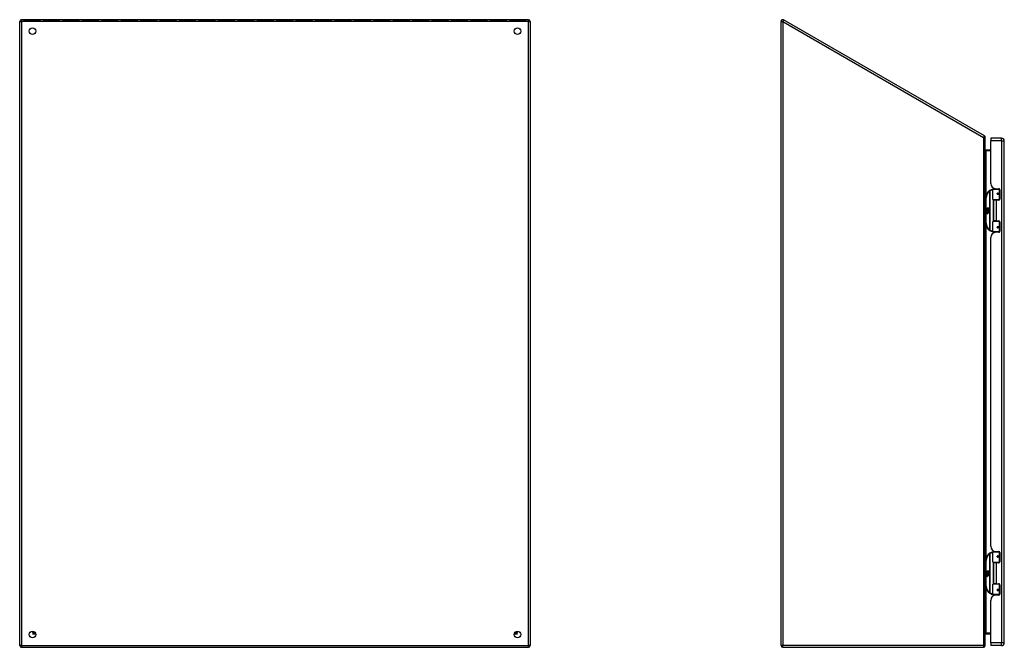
# Model space of a CAD drawing. Header units: inches. Extents: x 12 to 202, y 14 to 131.
# Tile 2 of 10: x 12 to 70, y 55 to 92. Entities that reach past the tile are written whole.
import ezdxf

# ---------------------------------------------------------------- set-up
doc = ezdxf.new("R2010")
doc.units = ezdxf.units.IN
doc.header["$MEASUREMENT"] = 0
doc.layers.add('Visible Edges(ANSI)', color=7, linetype='Continuous', lineweight=25)
doc.layers.add('Visible Tangent Edges(ANSI)', color=7, linetype='Continuous', lineweight=25)

msp = doc.modelspace()

# ---------------------------------------------------------------- linework, layer by layer
at = {"layer": 'Visible Edges(ANSI)'}
for p, q in [((41.97, 92.073), (12.168, 92.073)), ((13.293, 92.06), (12.301, 92.06)), ((12.301, 92.06), (12.301, 92.06)), ((12.301, 92.06), (12.301, 92.06)), ((12.301, 92.06), (13.293, 92.06)), ((13.293, 92.06), (13.293, 92.06)), ((13.293, 92.06), (13.293, 92.06)), ((14.435, 92.06), (13.443, 92.06)), ((13.443, 92.06), (13.443, 92.06)), ((13.443, 92.06), (13.443, 92.06)), ((13.443, 92.06), (14.435, 92.06)), ((14.435, 92.06), (14.435, 92.06)), ((14.435, 92.06), (14.435, 92.06)), ((15.576, 92.06), (14.585, 92.06)), ((14.585, 92.06), (14.585, 92.06)), ((14.585, 92.06), (14.585, 92.06)), ((14.585, 92.06), (15.576, 92.06)), ((15.576, 92.06), (15.576, 92.06)), ((15.576, 92.06), (15.576, 92.06)), ((16.718, 92.06), (15.727, 92.06)), ((15.727, 92.06), (15.727, 92.06)), ((15.727, 92.06), (15.727, 92.06)), ((15.727, 92.06), (16.718, 92.06)), ((16.718, 92.06), (16.718, 92.06)), ((16.718, 92.06), (16.718, 92.06)), ((17.86, 92.06), (16.868, 92.06)), ((16.868, 92.06), (16.868, 92.06)), ((16.868, 92.06), (16.868, 92.06)), ((16.868, 92.06), (17.86, 92.06)), ((17.86, 92.06), (17.86, 92.06)), ((17.86, 92.06), (17.86, 92.06)), ((19.002, 92.06), (18.01, 92.06)), ((18.01, 92.06), (18.01, 92.06)), ((18.01, 92.06), (18.01, 92.06)), ((18.01, 92.06), (19.002, 92.06)), ((19.002, 92.06), (19.002, 92.06)), ((19.002, 92.06), (19.002, 92.06)), ((20.144, 92.06), (19.152, 92.06)), ((19.152, 92.06), (19.152, 92.06)), ((19.152, 92.06), (19.152, 92.06)), ((19.152, 92.06), (20.144, 92.06)), ((20.144, 92.06), (20.144, 92.06)), ((20.144, 92.06), (20.144, 92.06)), ((21.285, 92.06), (20.294, 92.06)), ((20.294, 92.06), (20.294, 92.06)), ((20.294, 92.06), (20.294, 92.06)), ((20.294, 92.06), (21.285, 92.06)), ((21.285, 92.06), (21.285, 92.06)), ((21.285, 92.06), (21.285, 92.06)), ((22.427, 92.06), (21.435, 92.06)), ((21.435, 92.06), (21.435, 92.06)), ((21.435, 92.06), (22.427, 92.06)), ((21.435, 92.05), (21.435, 92.05)), ((22.427, 92.06), (22.427, 92.06)), ((22.427, 92.06), (22.427, 92.06)), ((23.569, 92.06), (22.577, 92.06)), ((22.577, 92.06), (22.577, 92.06)), ((22.577, 92.06), (23.569, 92.06)), ((22.577, 92.05), (22.577, 92.05)), ((23.569, 92.06), (23.569, 92.06)), ((23.569, 92.06), (23.569, 92.06)), ((24.711, 92.06), (23.719, 92.06)), ((23.719, 92.06), (23.719, 92.06)), ((23.719, 92.06), (24.711, 92.06)), ((23.719, 92.05), (23.719, 92.05)), ((24.711, 92.06), (24.711, 92.06)), ((24.711, 92.06), (24.711, 92.06)), ((25.852, 92.06), (24.861, 92.06)), ((24.861, 92.06), (24.861, 92.06)), ((24.861, 92.06), (24.861, 92.06)), ((24.861, 92.06), (25.852, 92.06)), ((25.852, 92.06), (25.852, 92.06)), ((25.852, 92.06), (25.852, 92.06)), ((26.994, 92.06), (26.003, 92.06)), ((26.003, 92.06), (26.003, 92.06)), ((26.003, 92.06), (26.003, 92.06)), ((26.003, 92.06), (26.994, 92.06)), ((26.994, 92.06), (26.994, 92.06)), ((26.994, 92.06), (26.994, 92.06)), ((28.136, 92.06), (27.144, 92.06)), ((27.144, 92.06), (27.144, 92.06)), ((27.144, 92.06), (27.144, 92.06)), ((27.144, 92.06), (28.136, 92.06)), ((28.136, 92.06), (28.136, 92.06)), ((28.136, 92.06), (28.136, 92.06)), ((29.278, 92.06), (28.286, 92.06)), ((28.286, 92.06), (28.286, 92.06)), ((28.286, 92.06), (28.286, 92.06)), ((28.286, 92.06), (29.278, 92.06)), ((29.278, 92.06), (29.278, 92.06)), ((29.278, 92.06), (29.278, 92.06)), ((30.419, 92.06), (29.428, 92.06)), ((29.428, 92.06), (29.428, 92.06)), ((29.428, 92.06), (29.428, 92.06)), ((29.428, 92.06), (30.419, 92.06)), ((30.419, 92.06), (30.419, 92.06)), ((30.419, 92.06), (30.419, 92.06)), ((31.561, 92.06), (30.57, 92.06)), ((30.57, 92.06), (30.57, 92.06)), ((30.57, 92.06), (31.561, 92.06)), ((30.57, 92.05), (30.57, 92.05)), ((31.561, 92.06), (31.561, 92.06)), ((31.561, 92.06), (31.561, 92.06)), ((32.703, 92.06), (31.711, 92.06)), ((31.711, 92.06), (31.711, 92.06)), ((31.711, 92.06), (32.703, 92.06)), ((31.711, 92.05), (31.711, 92.05)), ((32.703, 92.06), (32.703, 92.06)), ((32.703, 92.06), (32.703, 92.06)), ((33.845, 92.06), (32.853, 92.06)), ((32.853, 92.06), (32.853, 92.06)), ((32.853, 92.06), (33.845, 92.06)), ((32.853, 92.05), (32.853, 92.05)), ((33.845, 92.06), (33.845, 92.06)), ((33.845, 92.06), (33.845, 92.06)), ((34.987, 92.06), (33.995, 92.06)), ((33.995, 92.06), (33.995, 92.06)), ((33.995, 92.06), (33.995, 92.06)), ((33.995, 92.06), (34.987, 92.06)), ((34.987, 92.06), (34.987, 92.06)), ((34.987, 92.06), (34.987, 92.06)), ((36.128, 92.06), (35.137, 92.06)), ((35.137, 92.06), (35.137, 92.06)), ((35.137, 92.06), (35.137, 92.06)), ((35.137, 92.06), (36.128, 92.06)), ((36.128, 92.06), (36.128, 92.06)), ((36.128, 92.06), (36.128, 92.06)), ((37.27, 92.06), (36.278, 92.06)), ((36.278, 92.06), (36.278, 92.06)), ((36.278, 92.06), (36.278, 92.06)), ((36.278, 92.06), (37.27, 92.06)), ((37.27, 92.06), (37.27, 92.06)), ((37.27, 92.06), (37.27, 92.06)), ((38.412, 92.06), (37.42, 92.06)), ((37.42, 92.06), (37.42, 92.06)), ((37.42, 92.06), (37.42, 92.06)), ((37.42, 92.06), (38.412, 92.06)), ((38.412, 92.06), (38.412, 92.06)), ((38.412, 92.06), (38.412, 92.06)), ((39.554, 92.06), (38.562, 92.06)), ((38.562, 92.06), (38.562, 92.06)), ((38.562, 92.06), (38.562, 92.06)), ((38.562, 92.06), (39.554, 92.06)), ((39.554, 92.06), (39.554, 92.06)), ((39.554, 92.06), (39.554, 92.06)), ((40.695, 92.06), (39.704, 92.06)), ((39.704, 92.06), (39.704, 92.06)), ((39.704, 92.06), (39.704, 92.06)), ((39.704, 92.06), (40.695, 92.06)), ((40.695, 92.06), (40.695, 92.06)), ((40.695, 92.06), (40.695, 92.06)), ((41.837, 92.06), (40.846, 92.06)), ((40.846, 92.06), (40.846, 92.06)), ((40.846, 92.06), (40.846, 92.06)), ((40.846, 92.06), (41.837, 92.06)), ((41.837, 92.06), (41.837, 92.06)), ((41.837, 92.06), (41.837, 92.06)), ((68.761, 85.246), (56.959, 92.06)), ((12.069, 55.317), (12.069, 91.974)), ((42.069, 91.974), (42.069, 55.317)), ((56.81, 55.317), (56.81, 91.974)), ((68.81, 55.317), (68.81, 85.16)), ((69.13, 85.119), (69.13, 84.958)), ((69.769, 85.119), (69.13, 85.119)), ((69.13, 82.462), (69.13, 84.958)), ((69.93, 55.477), (69.93, 84.958)), ((69.13, 84.419), (68.841, 84.419)), ((42.087, 81.515), (42.087, 82.099)), ((68.84, 81.619), (68.84, 80.119)), ((69.265, 81.515), (69.265, 82.099)), ((69.285, 82.119), (69.615, 82.119)), ((69.39, 82.154), (69.39, 82.119)), ((69.442, 82.15), (69.608, 82.15)), ((69.516, 82.15), (69.516, 82.119)), ((69.532, 81.874), (69.532, 81.872)), ((69.537, 81.873), (69.532, 81.873)), ((69.624, 81.875), (69.537, 81.875)), ((69.537, 81.832), (69.624, 81.832)), ((69.54, 81.873), (69.54, 81.875)), ((69.54, 81.834), (69.541, 81.832)), ((69.66, 82.119), (69.615, 82.119)), ((69.624, 81.875), (69.667, 81.875)), ((69.667, 81.832), (69.624, 81.832)), ((69.658, 82.121), (69.658, 82.119)), ((69.667, 82.091), (69.667, 81.544)), ((42.071, 81.499), (42.069, 81.499)), ((68.928, 81.019), (68.96, 81.019)), ((68.928, 80.922), (68.928, 81.019)), ((68.96, 81.019), (68.96, 80.92)), ((68.965, 81.019), (68.997, 81.019)), ((68.965, 80.92), (68.965, 81.019)), ((68.997, 81.019), (68.997, 80.92)), ((69.001, 80.92), (69.001, 81.019)), ((69.001, 81.019), (69.033, 81.019)), ((69.033, 81.019), (69.033, 80.885)), ((69.619, 81.499), (69.281, 81.499)), ((69.453, 81.485), (69.285, 81.485)), ((69.285, 81.485), (69.285, 80.254)), ((69.357, 81.499), (69.357, 81.485)), ((69.608, 81.485), (69.453, 81.485)), ((69.548, 81.499), (69.548, 81.485)), ((69.619, 81.499), (69.646, 81.499)), ((68.88, 80.947), (68.928, 80.922)), ((68.927, 80.903), (68.88, 80.947)), ((68.895, 80.824), (68.923, 80.799)), ((68.895, 80.808), (68.895, 80.824)), ((68.914, 80.794), (68.895, 80.808)), ((68.895, 80.784), (68.914, 80.792)), ((68.895, 80.768), (68.895, 80.784)), ((68.923, 80.781), (68.895, 80.768)), ((68.895, 80.761), (68.949, 80.751)), ((68.895, 80.748), (68.895, 80.761)), ((68.917, 80.744), (68.895, 80.748)), ((68.895, 80.727), (68.929, 80.721)), ((68.895, 80.714), (68.895, 80.727)), ((68.917, 80.71), (68.895, 80.714)), ((68.895, 80.694), (68.929, 80.687)), ((68.895, 80.68), (68.895, 80.694)), ((68.929, 80.674), (68.895, 80.68)), ((68.907, 80.829), (68.898, 80.829)), ((68.912, 80.901), (68.927, 80.903)), ((68.956, 80.87), (68.912, 80.901)), ((68.914, 80.792), (68.914, 80.794)), ((68.919, 80.823), (68.919, 80.859)), ((68.923, 80.799), (68.949, 80.813)), ((68.949, 80.757), (68.923, 80.781)), ((68.928, 80.858), (68.928, 80.834)), ((68.931, 80.92), (68.961, 80.905)), ((68.96, 80.92), (68.931, 80.92)), ((68.949, 80.797), (68.931, 80.789)), ((68.931, 80.789), (68.931, 80.787)), ((68.931, 80.787), (68.949, 80.774)), ((68.935, 80.787), (68.952, 80.794)), ((69.033, 80.787), (68.935, 80.787)), ((68.94, 80.741), (68.94, 80.738)), ((68.949, 80.74), (68.94, 80.741)), ((68.942, 80.783), (69.033, 80.783)), ((68.952, 80.775), (68.942, 80.783)), ((68.945, 80.863), (68.956, 80.87)), ((68.946, 80.737), (68.952, 80.736)), ((68.949, 80.813), (68.949, 80.797)), ((68.949, 80.774), (68.949, 80.757)), ((68.949, 80.751), (68.949, 80.74)), ((68.961, 80.905), (68.951, 80.903)), ((68.951, 80.903), (68.979, 80.883)), ((68.952, 80.817), (69.032, 80.817)), ((68.952, 80.794), (68.952, 80.817)), ((68.952, 80.753), (68.952, 80.775)), ((69.033, 80.753), (68.952, 80.753)), ((68.952, 80.749), (69.033, 80.749)), ((68.952, 80.736), (68.952, 80.749)), ((68.983, 80.853), (68.953, 80.833)), ((69.033, 80.719), (68.954, 80.719)), ((68.997, 80.92), (68.965, 80.92)), ((68.979, 80.883), (69.032, 80.92)), ((69.032, 80.817), (68.983, 80.853)), ((69.032, 80.92), (69.001, 80.92)), ((69.033, 80.885), (69.007, 80.868)), ((69.007, 80.868), (69.033, 80.854)), ((69.033, 80.854), (69.033, 80.787)), ((69.033, 80.783), (69.033, 80.753)), ((69.033, 80.749), (69.033, 80.719)), ((42.069, 80.239), (42.071, 80.239)), ((42.087, 79.639), (42.087, 80.223)), ((69.265, 79.639), (69.265, 80.223)), ((69.281, 80.239), (69.619, 80.239)), ((69.453, 80.254), (69.285, 80.254)), ((69.357, 80.239), (69.357, 80.254)), ((69.453, 80.254), (69.608, 80.254)), ((69.532, 79.864), (69.532, 79.866)), ((69.532, 79.865), (69.537, 79.865)), ((69.624, 79.906), (69.537, 79.906)), ((69.537, 79.863), (69.624, 79.863)), ((69.54, 79.904), (69.541, 79.906)), ((69.54, 79.865), (69.54, 79.863)), ((69.548, 80.239), (69.548, 80.254)), ((69.646, 80.239), (69.619, 80.239)), ((69.624, 79.906), (69.667, 79.906)), ((69.667, 79.863), (69.624, 79.863)), ((69.667, 80.195), (69.667, 79.647)), ((69.13, 61.159), (69.13, 79.276)), ((69.615, 79.619), (69.285, 79.619)), ((69.39, 79.584), (69.39, 79.619)), ((69.608, 79.588), (69.442, 79.588)), ((69.516, 79.588), (69.516, 79.619)), ((69.615, 79.619), (69.66, 79.619)), ((69.658, 79.619), (69.658, 79.617)), ((42.087, 60.212), (42.087, 60.796)), ((69.265, 60.212), (69.265, 60.796)), ((69.285, 60.816), (69.615, 60.816)), ((69.39, 60.851), (69.39, 60.816)), ((69.442, 60.847), (69.608, 60.847)), ((69.516, 60.847), (69.516, 60.816)), ((69.66, 60.816), (69.615, 60.816)), ((69.658, 60.818), (69.658, 60.816)), ((69.667, 60.788), (69.667, 60.241)), ((42.071, 60.196), (42.069, 60.196)), ((68.84, 60.316), (68.84, 58.816)), ((69.619, 60.196), (69.281, 60.196)), ((69.453, 60.182), (69.285, 60.182)), ((69.285, 60.182), (69.285, 58.951)), ((69.357, 60.196), (69.357, 60.182)), ((69.608, 60.182), (69.453, 60.182)), ((69.532, 60.571), (69.532, 60.569)), ((69.537, 60.57), (69.532, 60.57)), ((69.624, 60.572), (69.537, 60.572)), ((69.537, 60.529), (69.624, 60.529)), ((69.54, 60.57), (69.54, 60.572)), ((69.54, 60.531), (69.541, 60.529)), ((69.548, 60.196), (69.548, 60.182)), ((69.619, 60.196), (69.646, 60.196)), ((69.624, 60.572), (69.667, 60.572)), ((69.667, 60.529), (69.624, 60.529)), ((68.88, 59.644), (68.928, 59.619)), ((68.927, 59.6), (68.88, 59.644)), ((68.912, 59.598), (68.927, 59.6)), ((68.956, 59.567), (68.912, 59.598)), ((68.928, 59.716), (68.96, 59.716)), ((68.928, 59.619), (68.928, 59.716)), ((68.931, 59.617), (68.961, 59.602)), ((68.96, 59.617), (68.931, 59.617)), ((68.961, 59.602), (68.951, 59.6)), ((68.951, 59.6), (68.979, 59.58)), ((68.96, 59.716), (68.96, 59.617)), ((68.965, 59.716), (68.997, 59.716)), ((68.965, 59.617), (68.965, 59.716)), ((68.997, 59.617), (68.965, 59.617)), ((68.979, 59.58), (69.032, 59.617)), ((68.997, 59.716), (68.997, 59.617)), ((69.001, 59.617), (69.001, 59.716)), ((69.001, 59.716), (69.033, 59.716)), ((69.032, 59.617), (69.001, 59.617)), ((69.033, 59.716), (69.033, 59.582)), ((68.895, 59.521), (68.923, 59.496)), ((68.895, 59.505), (68.895, 59.521)), ((68.914, 59.491), (68.895, 59.505)), ((68.895, 59.481), (68.914, 59.489)), ((68.895, 59.465), (68.895, 59.481)), ((68.923, 59.478), (68.895, 59.465)), ((68.895, 59.458), (68.949, 59.448)), ((68.895, 59.445), (68.895, 59.458)), ((68.917, 59.441), (68.895, 59.445)), ((68.895, 59.424), (68.929, 59.418)), ((68.895, 59.411), (68.895, 59.424)), ((68.917, 59.407), (68.895, 59.411)), ((68.895, 59.391), (68.929, 59.384)), ((68.895, 59.377), (68.895, 59.391)), ((68.929, 59.371), (68.895, 59.377)), ((68.907, 59.526), (68.898, 59.526)), ((68.914, 59.489), (68.914, 59.491)), ((68.919, 59.52), (68.919, 59.556)), ((68.923, 59.496), (68.949, 59.51)), ((68.949, 59.454), (68.923, 59.478)), ((68.928, 59.555), (68.928, 59.531)), ((68.949, 59.494), (68.931, 59.486)), ((68.931, 59.486), (68.931, 59.484)), ((68.931, 59.484), (68.949, 59.471)), ((68.935, 59.484), (68.952, 59.491)), ((69.033, 59.484), (68.935, 59.484)), ((68.94, 59.438), (68.94, 59.435)), ((68.949, 59.437), (68.94, 59.438)), ((68.942, 59.48), (69.033, 59.48)), ((68.952, 59.472), (68.942, 59.48)), ((68.945, 59.56), (68.956, 59.567)), ((68.946, 59.434), (68.952, 59.433)), ((68.949, 59.51), (68.949, 59.494)), ((68.949, 59.471), (68.949, 59.454)), ((68.949, 59.448), (68.949, 59.437)), ((68.952, 59.514), (69.032, 59.514)), ((68.952, 59.491), (68.952, 59.514)), ((68.952, 59.45), (68.952, 59.472)), ((69.033, 59.45), (68.952, 59.45)), ((68.952, 59.446), (69.033, 59.446)), ((68.952, 59.433), (68.952, 59.446)), ((68.983, 59.55), (68.953, 59.53)), ((69.033, 59.416), (68.954, 59.416)), ((69.032, 59.514), (68.983, 59.55)), ((69.033, 59.582), (69.007, 59.565)), ((69.007, 59.565), (69.033, 59.551)), ((69.033, 59.551), (69.033, 59.484)), ((69.033, 59.48), (69.033, 59.45)), ((69.033, 59.446), (69.033, 59.416)), ((42.069, 58.936), (42.071, 58.936)), ((42.087, 58.336), (42.087, 58.92)), ((69.265, 58.336), (69.265, 58.92)), ((69.281, 58.936), (69.619, 58.936)), ((69.453, 58.951), (69.285, 58.951)), ((69.357, 58.936), (69.357, 58.951)), ((69.453, 58.951), (69.608, 58.951)), ((69.532, 58.561), (69.532, 58.563)), ((69.532, 58.562), (69.537, 58.562)), ((69.624, 58.603), (69.537, 58.603)), ((69.537, 58.56), (69.624, 58.56)), ((69.54, 58.601), (69.541, 58.603)), ((69.54, 58.562), (69.54, 58.56)), ((69.548, 58.936), (69.548, 58.951)), ((69.646, 58.936), (69.619, 58.936)), ((69.624, 58.603), (69.667, 58.603)), ((69.667, 58.56), (69.624, 58.56)), ((69.667, 58.892), (69.667, 58.344)), ((69.13, 55.477), (69.13, 57.973)), ((69.615, 58.316), (69.285, 58.316)), ((69.39, 58.281), (69.39, 58.316)), ((69.608, 58.285), (69.442, 58.285)), ((69.516, 58.285), (69.516, 58.316)), ((69.615, 58.316), (69.66, 58.316)), ((69.658, 58.316), (69.658, 58.314)), ((68.841, 56.016), (69.13, 56.016)), ((12.168, 55.218), (41.97, 55.218)), ((56.909, 55.218), (68.711, 55.218)), ((69.13, 55.477), (69.13, 55.316)), ((69.769, 55.316), (69.13, 55.316))]:
    msp.add_line(p, q, dxfattribs=at)
at = {"layer": 'Visible Edges(ANSI)', "flags": 128}
for points in [[(69.272, 82.114), (69.272, 82.114), (69.272, 82.114), (69.271, 82.114), (69.271, 82.114), (69.271, 82.114), (69.271, 82.114), (69.27, 82.114), (69.27, 82.114), (69.27, 82.114), (69.27, 82.114), (69.269, 82.114), (69.269, 82.114), (69.269, 82.114), (69.269, 82.114), (69.268, 82.114), (69.268, 82.114), (69.268, 82.114), (69.268, 82.114), (69.267, 82.114), (69.267, 82.114), (69.267, 82.114), (69.267, 82.114), (69.266, 82.114), (69.266, 82.114)], [(69.537, 81.832), (69.535, 81.832), (69.532, 81.832), (69.53, 81.833), (69.527, 81.834), (69.525, 81.836), (69.522, 81.838), (69.521, 81.84), (69.519, 81.842), (69.518, 81.845), (69.517, 81.847), (69.516, 81.85), (69.516, 81.853), (69.516, 81.856), (69.517, 81.859), (69.517, 81.862), (69.519, 81.865), (69.521, 81.867), (69.522, 81.869), (69.525, 81.871), (69.527, 81.872), (69.53, 81.874), (69.532, 81.874), (69.535, 81.875), (69.537, 81.875)], [(69.584, 81.485), (69.587, 81.486), (69.589, 81.487), (69.592, 81.487), (69.594, 81.488), (69.597, 81.489), (69.6, 81.49), (69.602, 81.491), (69.605, 81.492), (69.607, 81.492), (69.61, 81.493), (69.612, 81.494), (69.615, 81.494), (69.617, 81.495), (69.62, 81.495), (69.623, 81.496), (69.625, 81.496), (69.628, 81.497), (69.63, 81.497), (69.633, 81.497), (69.635, 81.498), (69.638, 81.498), (69.641, 81.498), (69.643, 81.498), (69.646, 81.499)], [(69.537, 79.863), (69.535, 79.863), (69.532, 79.864), (69.53, 79.865), (69.527, 79.866), (69.525, 79.867), (69.522, 79.869), (69.521, 79.871), (69.519, 79.874), (69.518, 79.876), (69.517, 79.879), (69.516, 79.882), (69.516, 79.885), (69.516, 79.888), (69.517, 79.891), (69.518, 79.893), (69.519, 79.896), (69.521, 79.898), (69.522, 79.901), (69.525, 79.902), (69.527, 79.904), (69.53, 79.905), (69.532, 79.906), (69.535, 79.906), (69.537, 79.906)], [(69.646, 80.24), (69.643, 80.24), (69.641, 80.24), (69.638, 80.24), (69.635, 80.24), (69.633, 80.241), (69.63, 80.241), (69.628, 80.242), (69.625, 80.242), (69.623, 80.242), (69.62, 80.243), (69.617, 80.243), (69.615, 80.244), (69.612, 80.245), (69.61, 80.245), (69.607, 80.246), (69.605, 80.247), (69.602, 80.247), (69.6, 80.248), (69.597, 80.249), (69.594, 80.25), (69.592, 80.251), (69.589, 80.252), (69.587, 80.253), (69.584, 80.254)], [(69.266, 79.625), (69.266, 79.625), (69.267, 79.624), (69.267, 79.624), (69.267, 79.624), (69.267, 79.624), (69.268, 79.624), (69.268, 79.624), (69.268, 79.624), (69.268, 79.624), (69.269, 79.624), (69.269, 79.624), (69.269, 79.624), (69.269, 79.624), (69.27, 79.624), (69.27, 79.624), (69.27, 79.624), (69.27, 79.624), (69.271, 79.624), (69.271, 79.624), (69.271, 79.624), (69.271, 79.624), (69.272, 79.624), (69.272, 79.624), (69.272, 79.624)], [(69.272, 60.811), (69.272, 60.811), (69.272, 60.811), (69.271, 60.811), (69.271, 60.811), (69.271, 60.811), (69.271, 60.811), (69.27, 60.811), (69.27, 60.811), (69.27, 60.811), (69.27, 60.811), (69.269, 60.811), (69.269, 60.811), (69.269, 60.811), (69.269, 60.811), (69.268, 60.811), (69.268, 60.811), (69.268, 60.811), (69.268, 60.811), (69.267, 60.811), (69.267, 60.811), (69.267, 60.811), (69.267, 60.811), (69.266, 60.811), (69.266, 60.811)], [(69.537, 60.529), (69.535, 60.529), (69.532, 60.529), (69.53, 60.53), (69.527, 60.531), (69.525, 60.533), (69.522, 60.535), (69.521, 60.537), (69.519, 60.539), (69.518, 60.542), (69.517, 60.544), (69.516, 60.547), (69.516, 60.55), (69.516, 60.553), (69.517, 60.556), (69.517, 60.559), (69.519, 60.562), (69.521, 60.564), (69.522, 60.566), (69.525, 60.568), (69.527, 60.569), (69.53, 60.571), (69.532, 60.571), (69.535, 60.572), (69.537, 60.572)], [(69.584, 60.182), (69.587, 60.183), (69.589, 60.184), (69.592, 60.184), (69.594, 60.185), (69.597, 60.186), (69.6, 60.187), (69.602, 60.188), (69.605, 60.189), (69.607, 60.189), (69.61, 60.19), (69.612, 60.191), (69.615, 60.191), (69.617, 60.192), (69.62, 60.192), (69.623, 60.193), (69.625, 60.193), (69.628, 60.194), (69.63, 60.194), (69.633, 60.194), (69.635, 60.195), (69.638, 60.195), (69.641, 60.195), (69.643, 60.195), (69.646, 60.196)], [(69.537, 58.56), (69.535, 58.56), (69.532, 58.561), (69.53, 58.562), (69.527, 58.563), (69.525, 58.564), (69.522, 58.566), (69.521, 58.568), (69.519, 58.571), (69.518, 58.573), (69.517, 58.576), (69.516, 58.579), (69.516, 58.582), (69.516, 58.585), (69.517, 58.588), (69.518, 58.59), (69.519, 58.593), (69.521, 58.595), (69.522, 58.598), (69.525, 58.599), (69.527, 58.601), (69.53, 58.602), (69.532, 58.603), (69.535, 58.603), (69.537, 58.603)], [(69.646, 58.937), (69.643, 58.937), (69.641, 58.937), (69.638, 58.937), (69.635, 58.937), (69.633, 58.938), (69.63, 58.938), (69.628, 58.939), (69.625, 58.939), (69.623, 58.939), (69.62, 58.94), (69.617, 58.94), (69.615, 58.941), (69.612, 58.942), (69.61, 58.942), (69.607, 58.943), (69.605, 58.944), (69.602, 58.944), (69.6, 58.945), (69.597, 58.946), (69.594, 58.947), (69.592, 58.948), (69.589, 58.949), (69.587, 58.95), (69.584, 58.951)], [(69.266, 58.322), (69.266, 58.322), (69.267, 58.321), (69.267, 58.321), (69.267, 58.321), (69.267, 58.321), (69.268, 58.321), (69.268, 58.321), (69.268, 58.321), (69.268, 58.321), (69.269, 58.321), (69.269, 58.321), (69.269, 58.321), (69.269, 58.321), (69.27, 58.321), (69.27, 58.321), (69.27, 58.321), (69.27, 58.321), (69.271, 58.321), (69.271, 58.321), (69.271, 58.321), (69.271, 58.321), (69.272, 58.321), (69.272, 58.321), (69.272, 58.321)]]:
    msp.add_lwpolyline(points, dxfattribs=at)
at = {"layer": 'Visible Edges(ANSI)'}
for centre, radius in [((12.819, 91.396), 0.195), ((41.319, 91.396), 0.195), ((69.537, 81.853), 0.0197), ((69.537, 79.885), 0.0197), ((69.537, 60.55), 0.0197), ((69.537, 58.582), 0.0197), ((12.819, 55.968), 0.195), ((41.319, 55.968), 0.195)]:
    msp.add_circle(centre, radius, dxfattribs=at)
for centre, radius, start, end in [((12.168, 91.974), 0.099, 90, 180), ((41.97, 91.974), 0.099, 0, 90), ((56.909, 91.974), 0.099, 60, 180), ((68.711, 85.16), 0.099, 0, 60), ((69.769, 84.958), 0.161, 0, 90), ((68.841, 84.45), 0.031, 180, 270), ((69.442, 82.462), 0.312, 180, 270), ((42.067, 82.099), 0.0197, 0, 84.67529), ((69.34, 81.619), 0.5, 122.23771, 180), ((69.34, 81.619), 0.5, 98.5081, 122.23771), ((69.285, 82.099), 0.0197, 90, 180), ((69.537, 81.853), 0.0217, 279.14701, 90), ((69.608, 82.091), 0.0591, 0, 90), ((42.071, 81.515), 0.0157, 270, 0), ((69.281, 81.515), 0.0157, 180, 270), ((69.608, 81.544), 0.0591, 270, 0), ((68.915, 80.853), 0.0197, 86.56465, 171.56052), ((68.955, 80.847), 0.0607, 171.56052, 197.33425), ((68.935, 80.841), 0.0307, 154.67838, 202.56091), ((68.916, 80.85), 0.0096, 73.52609, 154.67838), ((68.914, 80.833), 0.0398, 44.16843, 86.56465), ((68.909, 80.698), 0.0465, 57.59924, 80), ((68.91, 80.664), 0.0465, 58.55841, 80.82565), ((68.93, 80.848), 0.0282, 246.15553, 293.84447), ((68.925, 80.841), 0.0168, 19.37968, 82.99755), ((68.932, 80.842), 0.00955, 241.45471, 321.16516), ((68.931, 80.733), 0.0123, 260, 293.55712), ((68.931, 80.7), 0.0123, 259.9922, 293.54875), ((68.935, 80.702), 0.0288, 259, 288.47479), ((68.927, 80.727), 0.0126, 6.03001, 57.59924), ((68.927, 80.693), 0.0126, 6.10268, 57.60833), ((68.934, 80.727), 0.006, 293.55712, 6.03001), ((68.934, 80.694), 0.006, 293.54875, 6.10268), ((68.935, 80.736), 0.0288, 273.6169, 286.9928), ((68.926, 80.685), 0.0246, 359.6788, 63.95078), ((68.931, 80.843), 0.0109, 321.16516, 19.37968), ((68.927, 80.718), 0.024, 359.47765, 57.41137), ((68.935, 80.836), 0.0152, 293.84447, 355.08017), ((68.921, 80.84), 0.0299, 350.40854, 44.16843), ((68.941, 80.718), 0.0101, 286.9928, 359.47765), ((68.94, 80.685), 0.0105, 288.47479, 359.6788), ((68.921, 80.84), 0.033, 347.07905, 43.17854), ((68.93, 80.72), 0.024, 358.79525, 46.5849), ((42.071, 80.223), 0.0157, 0, 90), ((69.34, 80.119), 0.5, 180, 237.76229), ((69.281, 80.223), 0.0157, 90, 180), ((69.537, 79.885), 0.0217, 270, 80.85299), ((69.608, 80.195), 0.0591, 0, 90), ((42.067, 79.639), 0.0197, 275.32471, 0), ((69.34, 80.119), 0.5, 237.76229, 261.4919), ((69.442, 79.276), 0.312, 90, 180), ((69.285, 79.639), 0.0197, 180, 270), ((69.608, 79.647), 0.0591, 270, 0), ((42.067, 60.796), 0.0197, 0, 84.67529), ((69.34, 60.316), 0.5, 98.5081, 122.23771), ((69.442, 61.159), 0.312, 180, 270), ((69.285, 60.796), 0.0197, 90, 180), ((69.608, 60.788), 0.0591, 0, 90), ((42.071, 60.212), 0.0157, 270, 0), ((69.34, 60.316), 0.5, 122.23771, 180), ((69.281, 60.212), 0.0157, 180, 270), ((69.537, 60.55), 0.0217, 279.14701, 90), ((69.608, 60.241), 0.0591, 270, 0), ((68.915, 59.55), 0.0197, 86.56465, 171.56052), ((68.955, 59.544), 0.0607, 171.56052, 197.33425), ((68.935, 59.538), 0.0307, 154.67838, 202.56091), ((68.916, 59.547), 0.0096, 73.52609, 154.67838), ((68.914, 59.53), 0.0398, 44.16843, 86.56465), ((68.909, 59.395), 0.0465, 57.59924, 80), ((68.91, 59.361), 0.0465, 58.55841, 80.82565), ((68.93, 59.545), 0.0282, 246.15553, 293.84447), ((68.925, 59.538), 0.0168, 19.37968, 82.99755), ((68.932, 59.539), 0.00955, 241.45471, 321.16516), ((68.931, 59.43), 0.0123, 260, 293.55712), ((68.931, 59.397), 0.0123, 259.9922, 293.54875), ((68.935, 59.399), 0.0288, 259, 288.47479), ((68.927, 59.424), 0.0126, 6.03001, 57.59924), ((68.927, 59.39), 0.0126, 6.10268, 57.60833), ((68.934, 59.424), 0.006, 293.55712, 6.03001), ((68.934, 59.391), 0.006, 293.54875, 6.10268), ((68.935, 59.433), 0.0288, 273.6169, 286.9928), ((68.926, 59.382), 0.0246, 359.6788, 63.95078), ((68.931, 59.54), 0.0109, 321.16516, 19.37968), ((68.927, 59.415), 0.024, 359.47765, 57.41137), ((68.935, 59.533), 0.0152, 293.84447, 355.08017), ((68.921, 59.537), 0.0299, 350.40854, 44.16843), ((68.941, 59.415), 0.0101, 286.9928, 359.47765), ((68.94, 59.382), 0.0105, 288.47479, 359.6788), ((68.921, 59.537), 0.033, 347.07905, 43.17854), ((68.93, 59.417), 0.024, 358.79525, 46.5849), ((42.071, 58.92), 0.0157, 0, 90), ((69.34, 58.816), 0.5, 180, 237.76229), ((69.281, 58.92), 0.0157, 90, 180), ((69.537, 58.582), 0.0217, 270, 80.85299), ((69.608, 58.892), 0.0591, 0, 90), ((42.067, 58.336), 0.0197, 275.32471, 0), ((69.34, 58.816), 0.5, 237.76229, 261.4919), ((69.442, 57.973), 0.312, 90, 180), ((69.285, 58.336), 0.0197, 180, 270), ((69.608, 58.344), 0.0591, 270, 0), ((68.841, 55.985), 0.031, 90, 180), ((12.168, 55.317), 0.099, 180, 270), ((41.97, 55.317), 0.099, 270, 0), ((56.909, 55.317), 0.099, 180, 270), ((68.711, 55.317), 0.099, 270, 0), ((69.769, 55.477), 0.161, 270, 0)]:
    msp.add_arc(centre, radius, start, end, dxfattribs=at)
at = {"layer": 'Visible Tangent Edges(ANSI)'}
for p, q in [((12.168, 92.073), (12.168, 91.974)), ((41.97, 91.974), (41.97, 92.073)), ((56.959, 92.06), (56.909, 91.974)), ((12.069, 91.974), (12.168, 91.974)), ((41.97, 91.974), (12.168, 91.974)), ((12.168, 91.974), (12.168, 55.317)), ((41.97, 91.974), (42.069, 91.974)), ((41.97, 55.317), (41.97, 91.974)), ((56.81, 91.974), (56.909, 91.974)), ((56.909, 91.974), (68.711, 85.16)), ((56.909, 91.974), (56.909, 55.317)), ((68.761, 85.246), (68.711, 85.16)), ((68.711, 85.16), (68.711, 55.317)), ((68.711, 85.16), (68.81, 85.16)), ((69.769, 84.958), (69.769, 85.119)), ((69.769, 84.958), (69.13, 84.958)), ((69.769, 84.958), (69.769, 55.477)), ((69.769, 84.958), (69.93, 84.958)), ((68.841, 84.419), (68.841, 84.388)), ((68.841, 84.388), (69.13, 84.388)), ((68.841, 84.344), (68.841, 84.388)), ((68.841, 84.344), (68.841, 81.651)), ((42.087, 82.099), (42.069, 82.099)), ((68.84, 81.619), (68.86, 81.619)), ((68.86, 80.119), (68.86, 81.619)), ((69.073, 82.042), (69.084, 82.025)), ((69.084, 82.025), (69.084, 79.713)), ((69.084, 82.025), (69.088, 82.025)), ((69.088, 79.713), (69.088, 82.025)), ((69.634, 82.099), (69.265, 82.099)), ((69.542, 81.885), (69.634, 81.885)), ((69.634, 81.822), (69.542, 81.822)), ((69.627, 82.147), (69.627, 82.119)), ((69.634, 82.099), (69.666, 82.099)), ((69.634, 82.099), (69.634, 81.885)), ((69.667, 81.885), (69.634, 81.885)), ((69.634, 81.822), (69.634, 81.515)), ((69.634, 81.822), (69.667, 81.822)), ((42.069, 81.515), (42.087, 81.515)), ((69.265, 81.515), (69.634, 81.515)), ((69.273, 81.501), (69.273, 80.237)), ((69.453, 81.485), (69.453, 80.254)), ((69.627, 81.497), (69.627, 81.488)), ((69.659, 81.515), (69.634, 81.515)), ((42.087, 80.223), (42.069, 80.223)), ((68.86, 80.119), (68.84, 80.119)), ((68.841, 80.087), (68.841, 60.348)), ((69.634, 80.223), (69.265, 80.223)), ((69.542, 79.916), (69.634, 79.916)), ((69.634, 79.853), (69.542, 79.853)), ((69.627, 80.25), (69.627, 80.242)), ((69.634, 80.223), (69.659, 80.223)), ((69.634, 80.223), (69.634, 79.916)), ((69.667, 79.916), (69.634, 79.916)), ((69.634, 79.853), (69.634, 79.639)), ((69.634, 79.853), (69.667, 79.853)), ((42.069, 79.639), (42.087, 79.639)), ((69.084, 79.713), (69.073, 79.696)), ((69.088, 79.713), (69.084, 79.713)), ((69.265, 79.639), (69.634, 79.639)), ((69.627, 79.619), (69.627, 79.591)), ((69.666, 79.639), (69.634, 79.639)), ((42.087, 60.796), (42.069, 60.796)), ((69.634, 60.796), (69.265, 60.796)), ((69.627, 60.844), (69.627, 60.816)), ((69.634, 60.796), (69.666, 60.796)), ((69.634, 60.796), (69.634, 60.582)), ((42.069, 60.212), (42.087, 60.212)), ((68.84, 60.316), (68.86, 60.316)), ((68.86, 58.816), (68.86, 60.316)), ((69.073, 60.739), (69.084, 60.722)), ((69.084, 60.722), (69.084, 58.41)), ((69.084, 60.722), (69.088, 60.722)), ((69.088, 58.41), (69.088, 60.722)), ((69.265, 60.212), (69.634, 60.212)), ((69.273, 60.198), (69.273, 58.934)), ((69.453, 60.182), (69.453, 58.951)), ((69.542, 60.582), (69.634, 60.582)), ((69.634, 60.519), (69.542, 60.519)), ((69.627, 60.194), (69.627, 60.185)), ((69.667, 60.582), (69.634, 60.582)), ((69.634, 60.519), (69.634, 60.212)), ((69.634, 60.519), (69.667, 60.519)), ((69.659, 60.212), (69.634, 60.212)), ((42.087, 58.92), (42.069, 58.92)), ((68.86, 58.816), (68.84, 58.816)), ((68.841, 58.784), (68.841, 56.092)), ((69.634, 58.92), (69.265, 58.92)), ((69.542, 58.613), (69.634, 58.613)), ((69.634, 58.55), (69.542, 58.55)), ((69.627, 58.947), (69.627, 58.939)), ((69.634, 58.92), (69.659, 58.92)), ((69.634, 58.92), (69.634, 58.613)), ((69.667, 58.613), (69.634, 58.613)), ((69.634, 58.55), (69.634, 58.336)), ((69.634, 58.55), (69.667, 58.55)), ((42.069, 58.336), (42.087, 58.336)), ((69.084, 58.41), (69.073, 58.393)), ((69.088, 58.41), (69.084, 58.41)), ((69.265, 58.336), (69.634, 58.336)), ((69.627, 58.316), (69.627, 58.288)), ((69.666, 58.336), (69.634, 58.336)), ((12.836, 56.092), (12.836, 56.162)), ((12.836, 55.985), (12.913, 56.138)), ((41.225, 56.138), (41.302, 55.985)), ((41.302, 56.162), (41.302, 56.092)), ((12.836, 56.092), (12.836, 55.985)), ((12.99, 56.062), (12.836, 55.985)), ((13.013, 55.985), (12.836, 55.985)), ((41.302, 55.985), (41.125, 55.985)), ((41.302, 55.985), (41.148, 56.062)), ((41.302, 55.985), (41.302, 56.092)), ((68.841, 56.047), (68.841, 56.092)), ((68.841, 56.047), (68.841, 56.016)), ((69.13, 56.047), (68.841, 56.047)), ((12.168, 55.317), (12.069, 55.317)), ((12.168, 55.317), (12.168, 55.218)), ((12.168, 55.317), (41.97, 55.317)), ((42.069, 55.317), (41.97, 55.317)), ((41.97, 55.218), (41.97, 55.317)), ((56.909, 55.317), (56.81, 55.317)), ((68.711, 55.317), (56.909, 55.317)), ((56.909, 55.218), (56.909, 55.317)), ((68.711, 55.317), (68.711, 55.218)), ((68.81, 55.317), (68.711, 55.317)), ((69.769, 55.477), (69.13, 55.477)), ((69.93, 55.477), (69.769, 55.477)), ((69.769, 55.316), (69.769, 55.477))]:
    msp.add_line(p, q, dxfattribs=at)
at = {"layer": 'Visible Tangent Edges(ANSI)', "flags": 128}
for points in [[(69.542, 81.885), (69.538, 81.885), (69.534, 81.884), (69.53, 81.883), (69.526, 81.881), (69.523, 81.879), (69.519, 81.876), (69.516, 81.873), (69.514, 81.87), (69.512, 81.866), (69.51, 81.862), (69.509, 81.858), (69.509, 81.853), (69.509, 81.849), (69.51, 81.845), (69.512, 81.841), (69.514, 81.837), (69.516, 81.833), (69.519, 81.83), (69.523, 81.828), (69.526, 81.826), (69.53, 81.824), (69.534, 81.823), (69.538, 81.822), (69.542, 81.822)], [(69.646, 81.499), (69.642, 81.499), (69.638, 81.499), (69.634, 81.498), (69.63, 81.498), (69.625, 81.498), (69.621, 81.498), (69.617, 81.497), (69.613, 81.497), (69.609, 81.496), (69.605, 81.496), (69.601, 81.495), (69.596, 81.495), (69.592, 81.494), (69.588, 81.494), (69.584, 81.493), (69.58, 81.492), (69.576, 81.492), (69.572, 81.491), (69.568, 81.49), (69.564, 81.489), (69.56, 81.488), (69.556, 81.487), (69.552, 81.486), (69.548, 81.485)], [(69.542, 79.916), (69.538, 79.916), (69.534, 79.915), (69.53, 79.914), (69.526, 79.912), (69.523, 79.91), (69.519, 79.908), (69.516, 79.905), (69.514, 79.901), (69.512, 79.897), (69.51, 79.893), (69.509, 79.889), (69.509, 79.885), (69.509, 79.881), (69.51, 79.876), (69.512, 79.872), (69.514, 79.868), (69.516, 79.865), (69.519, 79.862), (69.523, 79.859), (69.526, 79.857), (69.53, 79.855), (69.534, 79.854), (69.538, 79.854), (69.542, 79.853)], [(69.548, 80.253), (69.552, 80.252), (69.556, 80.251), (69.56, 80.25), (69.564, 80.249), (69.568, 80.248), (69.572, 80.247), (69.576, 80.247), (69.58, 80.246), (69.584, 80.245), (69.588, 80.244), (69.592, 80.244), (69.596, 80.243), (69.601, 80.243), (69.605, 80.242), (69.609, 80.242), (69.613, 80.241), (69.617, 80.241), (69.621, 80.241), (69.625, 80.24), (69.63, 80.24), (69.634, 80.24), (69.638, 80.24), (69.642, 80.239), (69.646, 80.239)], [(69.542, 60.582), (69.538, 60.582), (69.534, 60.581), (69.53, 60.58), (69.526, 60.578), (69.523, 60.576), (69.519, 60.573), (69.516, 60.57), (69.514, 60.567), (69.512, 60.563), (69.51, 60.559), (69.509, 60.555), (69.509, 60.55), (69.509, 60.546), (69.51, 60.542), (69.512, 60.538), (69.514, 60.534), (69.516, 60.53), (69.519, 60.527), (69.523, 60.525), (69.526, 60.523), (69.53, 60.521), (69.534, 60.52), (69.538, 60.519), (69.542, 60.519)], [(69.646, 60.196), (69.642, 60.196), (69.638, 60.196), (69.634, 60.195), (69.63, 60.195), (69.625, 60.195), (69.621, 60.195), (69.617, 60.194), (69.613, 60.194), (69.609, 60.193), (69.605, 60.193), (69.601, 60.192), (69.596, 60.192), (69.592, 60.191), (69.588, 60.191), (69.584, 60.19), (69.58, 60.189), (69.576, 60.189), (69.572, 60.188), (69.568, 60.187), (69.564, 60.186), (69.56, 60.185), (69.556, 60.184), (69.552, 60.183), (69.548, 60.182)], [(69.542, 58.613), (69.538, 58.613), (69.534, 58.612), (69.53, 58.611), (69.526, 58.609), (69.523, 58.607), (69.519, 58.605), (69.516, 58.602), (69.514, 58.598), (69.512, 58.594), (69.51, 58.59), (69.509, 58.586), (69.509, 58.582), (69.509, 58.578), (69.51, 58.573), (69.512, 58.569), (69.514, 58.565), (69.516, 58.562), (69.519, 58.559), (69.523, 58.556), (69.526, 58.554), (69.53, 58.552), (69.534, 58.551), (69.538, 58.551), (69.542, 58.55)], [(69.548, 58.95), (69.552, 58.949), (69.556, 58.948), (69.56, 58.947), (69.564, 58.946), (69.568, 58.945), (69.572, 58.944), (69.576, 58.944), (69.58, 58.943), (69.584, 58.942), (69.588, 58.941), (69.592, 58.941), (69.596, 58.94), (69.601, 58.94), (69.605, 58.939), (69.609, 58.939), (69.613, 58.938), (69.617, 58.938), (69.621, 58.938), (69.625, 58.937), (69.63, 58.937), (69.634, 58.937), (69.638, 58.937), (69.642, 58.936), (69.646, 58.936)]]:
    msp.add_lwpolyline(points, dxfattribs=at)
at = {"layer": 'Visible Tangent Edges(ANSI)'}
for centre, start, end in [((69.34, 81.619), 122.23771, 180), ((69.344, 81.619), 99.43485, 122.23771), ((69.34, 80.119), 180, 237.76229), ((69.344, 80.119), 237.76229, 260.56515), ((69.344, 60.316), 99.43485, 122.23771), ((69.34, 60.316), 122.23771, 180), ((69.34, 58.816), 180, 237.76229), ((69.344, 58.816), 237.76229, 260.56515)]:
    msp.add_arc(centre, 0.48, start, end, dxfattribs=at)
for centre, major_axis, ratio, start_param, end_param in [((68.841, 84.45), (0, -0.062), 0.5, 4.712389, 6.283185), ((69.084, 82.025), (-0.0105, 0.0167), 0.161367, 4.610972, 6.283185), ((69.269, 82.094), (-0.0029, 0.0195), 0.187781, 5.698095, 6.283185), ((69.537, 81.885), (0, -0.00984), 0.476565, 0, 1.570796), ((69.537, 81.822), (0, 0.00984), 0.476565, 4.712389, 6.283185), ((69.615, 82.099), (0, 0.0197), 0.965926, 4.712389, 6.283185), ((69.624, 81.885), (0, -0.00984), 0.965926, 0, 1.570796), ((69.624, 81.822), (0, 0.00984), 0.965926, 4.712389, 6.283185), ((69.619, 81.515), (0, -0.0157), 0.965926, 0, 1.570796), ((69.537, 79.916), (0, -0.00984), 0.476565, 0, 1.570796), ((69.537, 79.853), (0, 0.00984), 0.476565, 4.712389, 6.283185), ((69.619, 80.223), (0, 0.0157), 0.965926, 4.712389, 6.283185), ((69.624, 79.916), (0, -0.00984), 0.965926, 0, 1.570796), ((69.624, 79.853), (0, 0.00984), 0.965926, 4.712389, 6.283185), ((69.084, 79.713), (-0.0105, -0.0167), 0.161367, 0, 1.672214), ((69.269, 79.644), (-0.0029, -0.0195), 0.187781, 0, 0.58509), ((69.615, 79.639), (0, -0.0197), 0.965926, 0, 1.570796), ((69.269, 60.791), (-0.0029, 0.0195), 0.187781, 5.698095, 6.283185), ((69.615, 60.796), (0, 0.0197), 0.965926, 4.712389, 6.283185), ((69.084, 60.722), (-0.0105, 0.0167), 0.161367, 4.610972, 6.283185), ((69.537, 60.582), (0, -0.00984), 0.476565, 0, 1.570796), ((69.537, 60.519), (0, 0.00984), 0.476565, 4.712389, 6.283185), ((69.619, 60.212), (0, -0.0157), 0.965926, 0, 1.570796), ((69.624, 60.582), (0, -0.00984), 0.965926, 0, 1.570796), ((69.624, 60.519), (0, 0.00984), 0.965926, 4.712389, 6.283185), ((69.537, 58.613), (0, -0.00984), 0.476565, 0, 1.570796), ((69.537, 58.55), (0, 0.00984), 0.476565, 4.712389, 6.283185), ((69.619, 58.92), (0, 0.0157), 0.965926, 4.712389, 6.283185), ((69.624, 58.613), (0, -0.00984), 0.965926, 0, 1.570796), ((69.624, 58.55), (0, 0.00984), 0.965926, 4.712389, 6.283185), ((69.084, 58.41), (-0.0105, -0.0167), 0.161367, 0, 1.672214), ((69.269, 58.341), (-0.0029, -0.0195), 0.187781, 0, 0.58509), ((69.615, 58.336), (0, -0.0197), 0.965926, 0, 1.570796), ((68.841, 55.985), (0, 0.062), 0.5, 0, 1.570796)]:
    msp.add_ellipse(centre, major_axis=major_axis, ratio=ratio, start_param=start_param, end_param=end_param, dxfattribs=at)

doc.saveas('drawing.dxf')
